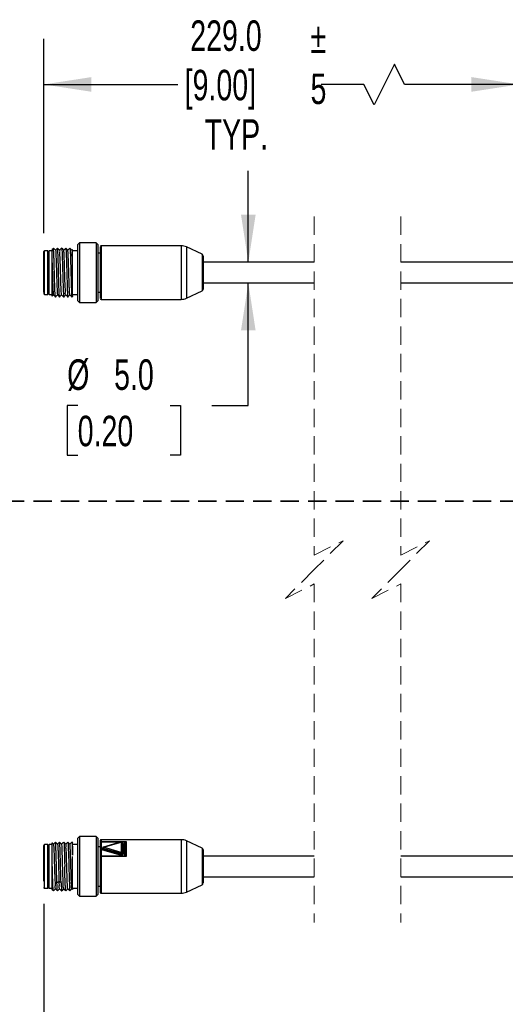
# Model space of a CAD drawing. Header units: millimetres. Extents: x 22 to 1168, y 22 to 733.
# Tile 7 of 10: x 275 to 393, y 301 to 540. Entities that reach past the tile are written whole.
import ezdxf

# ---------------------------------------------------------------- set-up
doc = ezdxf.new("R2010")
doc.units = ezdxf.units.MM
doc.header["$LTSCALE"] = 3.5
doc.linetypes.add('HIDDEN', pattern=[1.905, 1.27, -0.635])
doc.layers.add('DIMENSIONS', color=140, linetype='Continuous', lineweight=25)
doc.styles.add('SLDTEXTSTYLE0', font='TXT', dxfattribs={"width": 0.7})
doc.dimstyles.new('SLDDIMSTYLE0', dxfattribs={"dimtxt": 7.553027, "dimasz": 11.557, "dimexe": 0, "dimexo": 0.0625, "dimgap": 1.888257, "dimtad": 0, "dimtih": 1, "dimtoh": 1, "dimrnd": 1e-09, "dimzin": 12, "dimdsep": 46, "dimtxsty": 'SLDTEXTSTYLE0', "dimsah": 1, "dimcen": 0.09, "dimadec": 0, "dimazin": 3, "dimtfac": 1, "dimtofl": 0, "dimtmove": 0, "dimatfit": 3, "dimfxl": 0, "dimfrac": 2, "dimtolj": 1, "dimtzin": 12, "dimarcsym": 0})
doc.dimstyles.new('SLDDIMSTYLE1', dxfattribs={"dimtxt": 7.553027, "dimasz": 11.557, "dimexe": 0, "dimexo": 0.0625, "dimgap": 1.888257, "dimtad": 0, "dimtih": 1, "dimtoh": 1, "dimrnd": 1e-09, "dimzin": 4, "dimdsep": 46, "dimtxsty": 'SLDTEXTSTYLE0', "dimsah": 1, "dimcen": 0.09, "dimadec": 0, "dimazin": 1, "dimtfac": 1, "dimtmove": 0, "dimatfit": 0, "dimfxl": 0, "dimfrac": 2, "dimtolj": 1, "dimtzin": 12, "dimarcsym": 0})

# ---------------------------------------------------------------- blocks, each defined once
blk = doc.blocks.new('_D')
at = {"layer": 'DIMENSIONS'}
for p, q in [((281.24, 487.78), (281.24, 535.04)), ((396.63, 477.48), (396.63, 535.04)), ((366.36, 528.87), (361.42, 518.99)), ((368.83, 523.93), (366.36, 528.87)), ((281.24, 523.93), (313.75, 523.93)), ((358.95, 523.93), (348.55, 523.93)), ((361.42, 518.99), (358.95, 523.93)), ((396.63, 523.93), (368.83, 523.93))]:
    blk.add_line(p, q, dxfattribs=at)
for points in [[(281.24, 523.93), (292.8, 522.15), (292.8, 525.71)], [(396.63, 523.93), (385.08, 525.71), (385.08, 522.15)]]:
    blk.add_solid(points, dxfattribs=at)
at = {"layer": 'DIMENSIONS', "char_height": 7.408, "attachment_point": 1, "style": 'SLDTEXTSTYLE0'}
for s, insert in [('229.0', (316.79, 539.48)), ('[9.00]', (315.44, 527.48)), ('TYP.', (320.29, 515.47))]:
    blk.add_mtext(s, dxfattribs=dict(at, insert=insert))
blk = doc.blocks.new('_D_3')
at = {"layer": 'DIMENSIONS'}
for p, q in [((330.9, 480.73), (330.9, 502.96)), ((330.9, 445.93), (330.9, 475.73)), ((289.46, 445.93), (286.93, 445.93)), ((286.93, 445.93), (286.93, 433.93)), ((311.91, 445.93), (314.45, 445.93)), ((314.45, 445.93), (314.45, 433.93)), ((322.05, 445.93), (330.9, 445.93)), ((286.93, 433.93), (289.46, 433.93)), ((314.45, 433.93), (311.91, 433.93))]:
    blk.add_line(p, q, dxfattribs=at)
for points in [[(330.9, 480.73), (332.67, 492.29), (329.12, 492.29)], [(330.9, 475.73), (329.12, 464.18), (332.67, 464.18)]]:
    blk.add_solid(points, dxfattribs=at)
at = {"layer": 'DIMENSIONS', "char_height": 7.408, "attachment_point": 1, "style": 'SLDTEXTSTYLE0'}
for s, insert in [('%%c', (286.9, 457.17)), ('5.0', (298.31, 457.17)), ('0.20', (289.46, 443.48))]:
    blk.add_mtext(s, dxfattribs=dict(at, insert=insert))
blk = doc.blocks.new('_D_4')
at = {"layer": 'DIMENSIONS'}
for p, q in [((396.63, 337.63), (396.63, 276.36)), ((281.24, 324.94), (281.24, 276.36)), ((357.29, 292.41), (354.82, 287.47)), ((362.23, 282.53), (357.29, 292.41)), ((281.24, 287.47), (305.5, 287.47)), ((354.82, 287.47), (340.3, 287.47)), ((364.7, 287.47), (362.23, 282.53)), ((396.63, 287.47), (364.7, 287.47))]:
    blk.add_line(p, q, dxfattribs=at)
for points in [[(281.24, 287.47), (292.8, 285.69), (292.8, 289.25)], [(396.63, 287.47), (385.08, 289.25), (385.08, 285.69)]]:
    blk.add_solid(points, dxfattribs=at)
at = {"layer": 'DIMENSIONS', "char_height": 7.408, "attachment_point": 1, "style": 'SLDTEXTSTYLE0'}
for s, insert in [('229.0', (308.54, 297.02)), ('[9.00]', (307.19, 285.01))]:
    blk.add_mtext(s, dxfattribs=dict(at, insert=insert))

msp = doc.modelspace()

# ---------------------------------------------------------------- linework, layer by layer
at = {"color": 7, "linetype": 'HIDDEN', "lineweight": 18}
for p, q in [((346.916, 491.847), (346.916, 409.635)), ((367.916, 491.847), (367.916, 409.635)), ((346.916, 409.635), (353.916, 413.135)), ((353.916, 413.135), (346.916, 406.135)), ((367.916, 409.635), (374.916, 413.135)), ((374.916, 413.135), (367.916, 406.135)), ((346.916, 406.135), (339.916, 399.135)), ((367.916, 406.135), (360.916, 399.135)), ((339.916, 399.135), (346.916, 402.635)), ((346.916, 402.635), (346.916, 320.422)), ((360.916, 399.135), (367.916, 402.635)), ((367.916, 402.635), (367.916, 320.422))]:
    msp.add_line(p, q, dxfattribs=at)
for p, q in [((289.939, 485.485), (289.439, 484.985)), ((293.939, 485.485), (289.939, 485.485)), ((289.939, 485.485), (289.939, 470.985)), ((294.439, 484.985), (293.939, 485.485)), ((293.939, 485.485), (293.939, 470.985)), ((281.239, 474.628), (281.239, 483.335)), ((282.239, 483.535), (281.439, 483.535)), ((281.439, 472.935), (281.439, 483.535)), ((282.539, 483.535), (282.239, 483.235)), ((282.239, 472.935), (282.239, 483.535)), ((283.239, 483.535), (282.539, 483.535)), ((282.539, 472.935), (282.539, 483.535)), ((283.239, 480.62), (283.239, 483.787)), ((285.558, 484.128), (285.564, 484.161)), ((288.221, 483.823), (288.061, 483.662)), ((288.239, 480.62), (288.239, 483.806)), ((289.439, 483.535), (288.239, 483.535)), ((289.439, 484.985), (289.439, 478.235)), ((294.439, 471.485), (294.439, 484.985)), ((294.939, 482.985), (294.439, 482.985)), ((294.939, 484.426), (294.939, 472.009)), ((314.607, 484.735), (295.139, 484.735)), ((295.139, 484.735), (295.139, 471.735)), ((314.607, 484.735), (314.607, 471.735)), ((319.65, 482.693), (315.875, 484.454)), ((315.875, 484.454), (315.875, 472.016)), ((319.65, 482.693), (319.65, 473.776)), ((319.939, 482.24), (319.939, 474.246)), ((346.916, 480.735), (319.939, 480.735)), ((407.058, 480.735), (367.916, 480.735)), ((289.439, 478.235), (289.439, 471.485)), ((281.239, 473.517), (281.239, 474.628)), ((281.239, 473.487), (281.239, 473.135)), ((294.439, 473.485), (294.939, 473.485)), ((315.875, 472.016), (319.65, 473.776)), ((319.939, 475.735), (346.916, 475.735)), ((367.916, 475.735), (407.058, 475.735)), ((281.439, 472.935), (282.239, 472.935)), ((282.239, 473.235), (282.539, 472.935)), ((282.539, 472.935), (283.239, 472.935)), ((288.065, 472.306), (288.283, 472.526)), ((288.239, 472.935), (289.439, 472.935)), ((289.439, 471.485), (289.939, 470.985)), ((293.939, 470.985), (294.439, 471.485)), ((295.139, 471.735), (314.607, 471.735)), ((289.939, 470.985), (293.939, 470.985)), ((283.239, 336.806), (283.239, 339.712)), ((288.274, 339.752), (288.067, 339.961)), ((288.239, 336.806), (288.239, 339.717)), ((289.939, 341.285), (289.439, 340.785)), ((289.439, 340.785), (289.439, 331.454)), ((293.939, 341.285), (289.939, 341.285)), ((289.939, 341.285), (289.939, 331.263)), ((294.439, 340.785), (293.939, 341.285)), ((293.939, 341.285), (293.939, 331.263)), ((294.439, 334.035), (294.439, 340.785)), ((294.939, 339.883), (294.939, 339.861)), ((294.939, 339.861), (294.939, 336.411)), ((314.607, 340.535), (295.139, 340.535)), ((295.139, 340.535), (295.139, 340.068)), ((295.139, 340.068), (301.239, 340.068)), ((295.139, 340.068), (295.139, 340.002)), ((295.139, 340.002), (295.139, 336.552)), ((295.139, 340.002), (299.945, 340.002)), ((299.982, 340.013), (295.702, 338.752)), ((295.759, 338.702), (300.039, 339.963)), ((300.039, 339.963), (300.039, 337.441)), ((300.124, 340.002), (301.049, 340.002)), ((300.239, 339.821), (300.239, 337.299)), ((300.439, 339.538), (300.439, 337.016)), ((301.049, 340.002), (301.239, 340.068)), ((301.239, 340.068), (301.125, 339.974)), ((301.239, 340.068), (301.239, 336.452)), ((314.607, 340.535), (314.607, 327.535)), ((319.65, 338.493), (315.875, 340.254)), ((315.875, 340.254), (315.875, 327.816)), ((281.239, 330.428), (281.239, 339.135)), ((282.239, 339.335), (281.439, 339.335)), ((281.439, 330.287), (281.439, 339.335)), ((282.539, 339.335), (282.239, 339.035)), ((282.239, 330.287), (282.239, 339.335)), ((283.239, 339.335), (282.539, 339.335)), ((282.539, 338.932), (282.539, 339.335)), ((282.539, 328.735), (282.539, 338.932)), ((289.439, 339.335), (288.239, 339.335)), ((294.939, 338.785), (294.439, 338.785)), ((295.559, 338.56), (295.559, 338.419)), ((299.885, 336.755), (295.605, 338.016)), ((299.962, 337.169), (295.682, 338.43)), ((295.682, 338.288), (295.682, 338.43)), ((295.682, 338.288), (299.962, 337.027)), ((300.039, 337.441), (295.759, 338.702)), ((299.962, 337.027), (299.962, 337.169)), ((300.239, 337.158), (300.239, 337.299)), ((319.65, 338.493), (319.65, 329.576)), ((319.939, 338.04), (319.939, 330.029)), ((283.239, 336.471), (283.239, 336.806)), ((294.939, 336.411), (294.939, 336.377)), ((294.939, 336.377), (294.939, 327.814)), ((295.139, 336.552), (295.139, 336.452)), ((301.049, 336.552), (295.139, 336.552)), ((301.239, 336.452), (295.139, 336.452)), ((295.139, 336.452), (295.139, 327.535)), ((301.239, 336.452), (301.049, 336.552)), ((301.125, 336.62), (301.239, 336.452)), ((346.916, 336.535), (319.939, 336.535)), ((407.058, 336.535), (367.916, 336.535)), ((294.439, 327.285), (294.439, 334.035)), ((281.439, 328.735), (281.439, 330.287)), ((282.239, 328.735), (282.239, 330.287)), ((285.424, 330.047), (284.929, 330.384)), ((289.439, 331.454), (289.439, 327.285)), ((289.939, 331.263), (289.939, 326.785)), ((293.939, 331.263), (293.939, 326.785)), ((319.939, 331.535), (346.916, 331.535)), ((367.916, 331.535), (407.058, 331.535)), ((281.439, 328.735), (282.239, 328.735)), ((282.239, 329.035), (282.539, 328.735)), ((282.539, 328.735), (283.239, 328.735)), ((288.054, 328.615), (288.21, 328.458)), ((288.084, 328.663), (288.066, 328.676)), ((288.239, 328.735), (289.439, 328.735)), ((294.439, 329.285), (294.939, 329.285)), ((315.875, 327.816), (319.65, 329.576)), ((289.439, 327.285), (289.939, 326.785)), ((289.939, 326.785), (293.939, 326.785)), ((293.939, 326.785), (294.439, 327.285)), ((295.139, 327.535), (314.607, 327.535))]:
    msp.add_line(p, q)
at = {"color": 7, "linetype": 'HIDDEN', "lineweight": 35}
msp.add_line((909.916, 422.77), (213.879, 422.77), dxfattribs=at)
at = {"flags": 128}
for points in [[(283.557, 484.163), (283.305, 483.908), (283.212, 483.814)], [(284.068, 483.655), (283.816, 483.909), (283.564, 484.163)], [(284.558, 484.163), (284.306, 483.909), (284.061, 483.662)], [(285.069, 483.654), (284.817, 483.908), (284.565, 484.163)], [(285.559, 484.163), (285.305, 483.907), (285.062, 483.661)], [(286.069, 483.654), (285.817, 483.908), (285.565, 484.163)], [(286.561, 484.167), (286.307, 483.91), (286.061, 483.662)], [(287.069, 483.654), (286.817, 483.909), (286.565, 484.163)], [(287.561, 484.167), (287.307, 483.91), (287.061, 483.662)], [(288.069, 483.654), (287.817, 483.909), (287.565, 484.163)], [(283.277, 472.52), (283.318, 472.562), (283.561, 472.807)], [(283.554, 472.815), (283.806, 472.561), (284.058, 472.306)], [(284.065, 472.306), (284.317, 472.561), (284.561, 472.807)], [(284.554, 472.815), (284.806, 472.56), (285.058, 472.306)], [(285.065, 472.307), (285.317, 472.561), (285.561, 472.807)], [(285.554, 472.814), (285.808, 472.558), (286.062, 472.301)], [(286.065, 472.306), (286.317, 472.561), (286.561, 472.807)], [(286.553, 472.816), (286.807, 472.56), (287.061, 472.303)], [(287.065, 472.306), (287.317, 472.561), (287.561, 472.807)], [(287.554, 472.814), (287.808, 472.558), (288.062, 472.301)], [(284.056, 339.962), (283.804, 339.707), (283.561, 339.462)], [(284.571, 339.452), (284.319, 339.707), (284.066, 339.962)], [(285.057, 339.962), (284.805, 339.707), (284.561, 339.462)], [(285.569, 339.454), (285.318, 339.707), (285.067, 339.961)], [(286.056, 339.962), (285.805, 339.708), (285.561, 339.462)], [(286.569, 339.454), (286.318, 339.708), (286.067, 339.961)], [(287.054, 339.96), (286.804, 339.706), (286.561, 339.462)], [(287.569, 339.454), (287.318, 339.707), (287.067, 339.961)], [(288.056, 339.962), (287.805, 339.708), (287.561, 339.462)], [(299.982, 340.013), (299.984, 340.013), (299.996, 340.011), (300.009, 340.002), (300.024, 339.985), (300.039, 339.963)], [(295.702, 338.752), (295.704, 338.752), (295.716, 338.75), (295.729, 338.741), (295.744, 338.724), (295.759, 338.702)], [(300.239, 337.299), (300.233, 337.265), (300.215, 337.232), (300.187, 337.204), (300.15, 337.181), (300.106, 337.166), (300.058, 337.158), (300.009, 337.159), (299.962, 337.169)], [(299.962, 337.027), (300.009, 337.018), (300.058, 337.017), (300.106, 337.024), (300.15, 337.04), (300.187, 337.063), (300.215, 337.091), (300.233, 337.123), (300.239, 337.158)], [(295.139, 336.452), (295.1, 336.45), (295.062, 336.446), (295.028, 336.439), (294.997, 336.43), (294.973, 336.419), (294.954, 336.406), (294.943, 336.392), (294.939, 336.377)], [(284.929, 330.384), (284.681, 330.216), (284.434, 330.047)], [(283.566, 328.107), (283.818, 328.362), (284.061, 328.607)], [(284.053, 328.616), (284.305, 328.362), (284.557, 328.107)], [(284.567, 328.108), (284.818, 328.362), (285.062, 328.608)], [(285.051, 328.619), (285.302, 328.366), (285.553, 328.112)], [(285.567, 328.109), (285.818, 328.362), (286.061, 328.607)], [(286.053, 328.615), (286.304, 328.362), (286.555, 328.109)], [(286.567, 328.108), (286.818, 328.362), (287.061, 328.607)], [(287.053, 328.615), (287.304, 328.362), (287.555, 328.109)], [(287.567, 328.108), (287.818, 328.362), (288.061, 328.607)]]:
    msp.add_lwpolyline(points, dxfattribs=at)
for centre, radius, start, end in [((281.439, 483.335), 0.2, 89.98722, 180.02132), ((295.139, 484.535), 0.2, 89.99565, 179.99581), ((314.607, 481.735), 3, 64.99912, 90.0011), ((319.439, 482.24), 0.5, 359.9866, 65.00819), ((319.439, 474.229), 0.5, 294.99181, 0.01255), ((281.439, 473.135), 0.2, 179.97717, 270.01643), ((295.139, 471.935), 0.2, 180.00632, 270.00435), ((314.607, 474.734), 3, 269.9989, 295.00088), ((295.139, 340.335), 0.2, 89.99929, 179.99217), ((295.132, 339.875), 0.193, 87.95849, 177.77116), ((295.114, 339.825), 0.179, 81.9595, 168.5596), ((300.039, 339.821), 0.2, 0.00301, 106.41711), ((300.064, 339.786), 0.179, 11.4404, 98.0405), ((300.414, 339.715), 0.178, 191.39935, 278.06546), ((314.607, 337.535), 3, 64.99945, 90.00013), ((281.439, 339.135), 0.2, 89.98357, 180.02283), ((295.759, 338.56), 0.2, 106.44944, 179.96972), ((295.709, 338.578), 0.151, 186.85735, 259.77071), ((295.709, 338.437), 0.151, 186.85556, 259.77576), ((295.065, 338.316), 0.617, 330.97752, 357.44872), ((296.298, 338.402), 0.617, 150.95863, 177.44517), ((300.579, 337.141), 0.617, 150.97752, 177.44872), ((300.064, 337.264), 0.179, 11.4404, 98.0405), ((300.414, 337.193), 0.178, 191.39935, 278.06546), ((319.439, 338.04), 0.5, 359.98588, 65.00976), ((295.114, 336.376), 0.179, 81.96171, 168.56023), ((299.345, 337.055), 0.618, 330.97986, 357.42394), ((319.439, 330.029), 0.5, 294.99181, 0.0134), ((281.439, 328.935), 0.2, 179.97868, 270.01278), ((295.139, 327.735), 0.2, 180.00419, 270.00435), ((314.607, 330.535), 3, 269.99987, 295.00055)]:
    msp.add_arc(centre, radius, start, end)
for points, knots in [([(284.062, 472.335), (284.06, 472.325), (284.041, 472.247), (283.996, 472.724), (283.979, 473.004), (283.937, 473.874), (283.905, 474.83), (283.868, 476.026), (283.833, 477.322), (283.797, 478.675), (283.759, 479.997), (283.729, 481.241), (283.678, 482.274), (283.684, 483.22), (283.564, 483.603), (283.656, 484.186), (283.566, 484.127), (283.562, 484.125)], [0, 0, 0, 0, 0.0022841, 0.018103, 0.0596867, 0.1251254, 0.2107619, 0.3121294, 0.4236692, 0.5394409, 0.6531832, 0.7587624, 0.8505338, 0.9234999, 0.973822, 0.998785, 1, 1, 1, 1]), ([(284.065, 483.59), (284.072, 483.595), (284.221, 483.723), (284.053, 482.627), (284.244, 481.983), (284.229, 480.387), (284.301, 478.781), (284.346, 477.041), (284.392, 475.451), (284.455, 474.162), (284.469, 473.316), (284.539, 472.925), (284.557, 472.822)], [0, 0, 0, 0, 0.0022218, 0.052525, 0.1514079, 0.288203, 0.447941, 0.6132499, 0.7661378, 0.889877, 0.9710511, 1, 1, 1, 1]), ([(285.06, 472.334), (285.059, 472.327), (285.024, 472.13), (284.968, 473.557), (284.925, 474.23), (284.865, 476.408), (284.805, 478.478), (284.758, 480.637), (284.67, 482.393), (284.681, 483.514), (284.586, 483.997), (284.568, 484.09)], [0, 0, 0, 0, 0.0016284, 0.0491449, 0.1656127, 0.3334612, 0.5271759, 0.7172897, 0.8748857, 0.9760186, 1, 1, 1, 1]), ([(285.557, 472.848), (285.555, 472.84), (285.507, 472.692), (285.495, 473.679), (285.431, 474.174), (285.393, 475.681), (285.339, 477.194), (285.298, 478.923), (285.225, 480.486), (285.245, 482.028), (285.046, 482.668), (285.227, 483.706), (285.072, 483.597), (285.066, 483.592)], [0, 0, 0, 0, 0.0022683, 0.0406144, 0.1270418, 0.2526504, 0.404343, 0.5662581, 0.7214456, 0.8536779, 0.9491561, 0.9979897, 1, 1, 1, 1]), ([(285.569, 484.134), (285.583, 484.072), (285.644, 483.799), (285.648, 483.174), (285.706, 482.175), (285.74, 480.876), (285.784, 479.378), (285.828, 477.799), (285.864, 476.233), (285.924, 474.88), (285.914, 473.604), (286.065, 473.088), (285.94, 472.262), (286.061, 472.36), (286.069, 472.366)], [0, 0, 0, 0, 0.0161355, 0.0707387, 0.157647, 0.2702829, 0.4001904, 0.5375969, 0.6721123, 0.7936305, 0.8929917, 0.9626824, 0.9975764, 1, 1, 1, 1]), ([(286.556, 472.884), (286.548, 472.889), (286.374, 473.009), (286.578, 473.728), (286.371, 474.684), (286.391, 476.148), (286.319, 477.769), (286.276, 479.486), (286.228, 480.968), (286.175, 482.444), (286.144, 482.87), (286.092, 483.769), (286.066, 483.655), (286.066, 483.654)], [0, 0, 0, 0, 0.0026883, 0.058025, 0.1591817, 0.295648, 0.453181, 0.6153149, 0.7650787, 0.8868064, 0.9678069, 0.9997998, 1, 1, 1, 1]), ([(286.569, 484.144), (286.57, 484.148), (286.6, 484.252), (286.627, 483.502), (286.669, 483.126), (286.708, 481.896), (286.75, 480.614), (286.792, 479.068), (286.834, 477.493), (286.875, 475.941), (286.92, 474.645), (286.953, 473.397), (287.008, 473.002), (287.018, 472.216), (287.057, 472.328), (287.059, 472.333)], [0, 0, 0, 0, 0.0009628, 0.0264863, 0.0875201, 0.1796266, 0.295905, 0.4275536, 0.5646789, 0.6969446, 0.8143583, 0.9081166, 0.9711597, 0.9988002, 1, 1, 1, 1]), ([(287.558, 472.851), (287.542, 472.914), (287.466, 473.227), (287.471, 473.968), (287.398, 475.155), (287.359, 476.67), (287.309, 478.347), (287.254, 480.011), (287.225, 481.495), (287.131, 482.623), (287.17, 483.305), (287.078, 483.561), (287.066, 483.595)], [0, 0, 0, 0, 0.0180165, 0.0898304, 0.2045924, 0.3503341, 0.5118324, 0.6722112, 0.8146926, 0.924367, 0.9898184, 1, 1, 1, 1]), ([(287.568, 484.116), (287.572, 484.121), (287.654, 484.238), (287.589, 483.394), (287.699, 482.937), (287.707, 481.659), (287.761, 480.327), (287.799, 478.762), (287.842, 477.188), (287.885, 475.66), (287.922, 474.408), (287.975, 473.234), (287.988, 472.873), (288.047, 472.226), (288.066, 472.324), (288.068, 472.334)], [0, 0, 0, 0, 0.0016776, 0.0342647, 0.1017419, 0.1990553, 0.3189276, 0.4523336, 0.5891897, 0.7192123, 0.8325861, 0.9207538, 0.9771483, 0.9976711, 1, 1, 1, 1]), ([(288.239, 480.62), (288.239, 481.137), (288.239, 482.028), (288.052, 482.673), (288.22, 483.714), (288.066, 483.593), (288.057, 483.586)], [0, 0, 0, 0, 0.4734796, 0.8149536, 0.9889826, 1, 1, 1, 1]), ([(283.239, 480.62), (283.257, 480.049), (283.293, 478.883), (283.343, 477.135), (283.391, 475.606), (283.445, 474.078), (283.478, 473.633), (283.53, 472.695), (283.556, 472.815), (283.557, 472.816)], [0, 0, 0, 0, 0.21970876, 0.44876843, 0.66218283, 0.83664449, 0.95326505, 0.99958204, 1, 1, 1, 1]), ([(283.239, 472.558), (283.239, 472.539), (283.239, 472.31), (283.239, 473.727), (283.239, 474.412), (283.239, 476.089), (283.239, 477.41), (283.239, 478.508), (283.239, 479.577), (283.239, 480.28), (283.239, 480.62)], [0, 0, 0, 0, 0.0063457, 0.0773311, 0.2415973, 0.475045, 0.606474, 0.7418956, 0.8751914, 1, 1, 1, 1]), ([(288.239, 472.569), (288.239, 472.55), (288.239, 472.293), (288.239, 473.827), (288.239, 474.547), (288.239, 476.616), (288.239, 478.549), (288.239, 479.941), (288.239, 480.62)], [0, 0, 0, 0, 0.0064548, 0.0875006, 0.2584494, 0.4920197, 0.7522449, 1, 1, 1, 1]), ([(283.571, 339.452), (283.487, 339.536), (283.389, 339.636), (283.291, 339.735), (283.277, 339.749)], [0, 0, 0, 0, 0.8556351, 1, 1, 1, 1]), ([(284.421, 330.049), (284.412, 330.28), (284.38, 331.165), (284.356, 332.185), (284.323, 333.423), (284.295, 334.404), (284.25, 335.937), (284.212, 337.377), (284.17, 338.579), (284.121, 339.377), (284.114, 339.626), (284.067, 340.01), (284.053, 339.946), (284.051, 339.937)], [0, 0, 0, 0, 0.069591, 0.2673319, 0.3076284, 0.4435558, 0.5629477, 0.7720538, 0.8701202, 0.9423076, 0.9824382, 0.9977201, 1, 1, 1, 1]), ([(285.424, 330.048), (285.423, 330.089), (285.418, 330.206), (285.406, 330.551), (285.383, 331.218), (285.352, 332.214), (285.32, 333.462), (285.29, 334.729), (285.25, 336.007), (285.216, 337.107), (285.181, 338.092), (285.167, 338.883), (285.1, 339.46), (285.118, 339.815), (285.059, 339.925), (285.05, 339.943)], [0, 0, 0, 0, 0.0125723, 0.0354525, 0.1043659, 0.2146864, 0.3371025, 0.4825518, 0.5982937, 0.7241252, 0.8156698, 0.8971905, 0.9624769, 0.9939661, 1, 1, 1, 1]), ([(286.064, 339.866), (286.078, 339.843), (286.239, 339.579), (286.091, 338.706), (286.261, 337.316), (286.269, 335.661), (286.302, 334.525), (286.317, 334.035)], [0, 0, 0, 0, 0.0135692, 0.1578817, 0.4159908, 0.7478615, 1, 1, 1, 1]), ([(287.072, 339.851), (287.085, 339.816), (287.208, 339.505), (287.119, 338.587), (287.262, 337.059), (287.279, 335.064), (287.35, 332.953), (287.399, 331.003), (287.451, 329.481), (287.504, 328.635), (287.525, 328.283), (287.547, 328.242), (287.563, 328.211)], [0, 0, 0, 0, 0.0096733, 0.0858494, 0.2284032, 0.4081205, 0.5971948, 0.7722452, 0.9098464, 0.988318, 0.9912554, 1, 1, 1, 1]), ([(288.057, 328.683), (288.048, 328.689), (287.876, 328.813), (288.076, 329.527), (287.872, 330.488), (287.891, 331.952), (287.819, 333.574), (287.776, 335.29), (287.728, 336.772), (287.674, 338.248), (287.645, 338.671), (287.591, 339.569), (287.566, 339.456), (287.566, 339.456)], [0, 0, 0, 0, 0.00287861, 0.05832354, 0.15956952, 0.29610832, 0.45368201, 0.61579563, 0.76548956, 0.88712479, 0.96802257, 0.99989622, 1, 1, 1, 1]), ([(288.073, 339.897), (288.091, 339.808), (288.119, 339.675), (288.134, 339.43), (288.158, 339.065), (288.198, 338.169), (288.222, 337.381), (288.239, 336.806)], [0, 0, 0, 0, 0.0880246, 0.1316349, 0.2365846, 0.4428261, 1, 1, 1, 1]), ([(294.939, 340.306), (294.939, 340.313), (294.939, 340.475), (294.939, 340.172), (294.939, 339.883)], [0, 0, 0, 0, 0.0458495, 1, 1, 1, 1]), ([(300.261, 339.774), (300.286, 339.76), (300.335, 339.733), (300.392, 339.676), (300.432, 339.61), (300.437, 339.562), (300.439, 339.538)], [0, 0, 0, 0, 0.2769932, 0.5376243, 0.7738392, 1, 1, 1, 1]), ([(301.049, 340.002), (301.01, 339.962), (300.923, 339.874), (300.804, 339.588), (300.75, 339.236), (300.74, 338.76), (300.738, 338.281), (300.739, 337.795), (300.757, 337.261), (300.799, 336.813), (301.01, 336.593), (301.049, 336.552)], [0, 0, 0, 0, 0.04657259, 0.10284564, 0.25495619, 0.34209365, 0.50092922, 0.65675183, 0.74685243, 0.95329125, 1, 1, 1, 1]), ([(301.125, 339.974), (301.079, 339.884), (300.838, 339.41), (300.964, 338.542), (300.939, 337.645), (300.959, 337.028), (301.078, 336.735), (301.125, 336.62)], [0, 0, 0, 0, 0.087857, 0.46504, 0.7235228, 0.8912524, 1, 1, 1, 1]), ([(301.049, 340.002), (301.062, 339.995), (301.086, 339.981), (301.113, 339.976), (301.125, 339.974)], [0, 0, 0, 0, 0.5401988, 1, 1, 1, 1]), ([(283.566, 339.407), (283.581, 339.344), (283.626, 339.162), (283.634, 338.847), (283.653, 338.583), (283.682, 338.023), (283.719, 336.973), (283.777, 335.322), (283.817, 333.569), (283.889, 331.982), (283.867, 330.576), (284.088, 329.612), (283.842, 328.809), (284.048, 328.686), (284.056, 328.681)], [0, 0, 0, 0, 0.0181356, 0.0523485, 0.087177, 0.0921551, 0.2088694, 0.3801401, 0.5532602, 0.6967828, 0.8271305, 0.9338073, 0.9973015, 1, 1, 1, 1]), ([(284.565, 339.43), (284.579, 339.381), (284.603, 339.301), (284.631, 338.94), (284.671, 338.269), (284.698, 337.565), (284.715, 337.13), (284.741, 336.404), (284.765, 335.555), (284.8, 334.416), (284.832, 333.35), (284.869, 332.035), (284.906, 330.961), (284.926, 330.459), (284.929, 330.392), (284.929, 330.384)], [0, 0, 0, 0, 0.0171424, 0.02740144, 0.11976261, 0.23981614, 0.26090288, 0.26384058, 0.48039794, 0.54211999, 0.64138556, 0.83354685, 0.97779707, 0.99738534, 1, 1, 1, 1]), ([(286.057, 328.657), (286.042, 328.717), (285.965, 329.028), (285.971, 329.766), (285.898, 330.952), (285.86, 332.466), (285.809, 334.143), (285.755, 335.807), (285.725, 337.291), (285.631, 338.421), (285.67, 339.104), (285.578, 339.361), (285.566, 339.395)], [0, 0, 0, 0, 0.0173675, 0.0890723, 0.2037979, 0.3495678, 0.5111336, 0.671609, 0.8142255, 0.924077, 0.9897014, 1, 1, 1, 1]), ([(287.056, 328.646), (287.054, 328.639), (287.006, 328.493), (286.996, 329.483), (286.93, 329.976), (286.893, 331.485), (286.839, 332.998), (286.797, 334.728), (286.726, 336.291), (286.742, 337.829), (286.55, 338.473), (286.722, 339.512), (286.565, 339.393), (286.556, 339.385)], [0, 0, 0, 0, 0.00202788, 0.04044798, 0.12689719, 0.25248091, 0.40408383, 0.56583738, 0.72082681, 0.85286018, 0.94815389, 0.99681221, 1, 1, 1, 1]), ([(295.605, 338.016), (295.571, 338.028), (295.505, 338.052), (295.425, 338.115), (295.371, 338.191), (295.353, 338.277), (295.371, 338.364), (295.425, 338.44), (295.504, 338.502), (295.57, 338.526), (295.605, 338.538)], [0, 0, 0, 0, 0.14252184, 0.2728357, 0.39038332, 0.49998664, 0.60905712, 0.72714668, 0.85714976, 1, 1, 1, 1]), ([(283.239, 328.482), (283.239, 328.468), (283.239, 328.26), (283.239, 329.625), (283.239, 330.279), (283.239, 332.33), (283.239, 334.298), (283.239, 335.747), (283.239, 336.471)], [0, 0, 0, 0, 0.0050214, 0.0718525, 0.2347401, 0.4658611, 0.7331401, 1, 1, 1, 1]), ([(283.55, 328.213), (283.539, 328.225), (283.502, 328.269), (283.523, 328.491), (283.452, 328.901), (283.442, 329.57), (283.403, 330.477), (283.377, 331.569), (283.338, 332.768), (283.304, 333.999), (283.273, 335.223), (283.25, 336.063), (283.239, 336.471)], [0, 0, 0, 0, 0.0057239, 0.0203813, 0.0748441, 0.1604942, 0.260214, 0.4052756, 0.555903, 0.695352, 0.8518411, 1, 1, 1, 1]), ([(288.239, 328.487), (288.239, 328.47), (288.239, 328.259), (288.239, 329.621), (288.239, 330.281), (288.239, 332.328), (288.239, 334.298), (288.239, 335.747), (288.239, 336.472)], [0, 0, 0, 0, 0.0056058, 0.0725457, 0.2350634, 0.4661541, 0.7332016, 1, 1, 1, 1]), ([(300.439, 337.016), (300.436, 336.993), (300.432, 336.945), (300.393, 336.879), (300.336, 336.822), (300.261, 336.778), (300.173, 336.746), (300.078, 336.732), (299.98, 336.732), (299.916, 336.748), (299.885, 336.755)], [0, 0, 0, 0, 0.0999052, 0.2066115, 0.3203551, 0.4470012, 0.5792143, 0.7202651, 0.8606438, 1, 1, 1, 1]), ([(301.125, 336.62), (301.113, 336.607), (301.091, 336.582), (301.063, 336.562), (301.049, 336.552)], [0, 0, 0, 0, 0.5154854, 1, 1, 1, 1]), ([(286.543, 328.18), (286.534, 328.207), (286.464, 328.4), (286.5, 328.936), (286.41, 329.847), (286.382, 331.096), (286.341, 332.526), (286.318, 333.53), (286.306, 334.035)], [0, 0, 0, 0, 0.014613, 0.1044315, 0.267726, 0.4858973, 0.7419643, 1, 1, 1, 1]), ([(284.55, 328.14), (284.544, 328.145), (284.451, 328.224), (284.536, 328.584), (284.449, 329.039), (284.443, 329.568), (284.428, 329.908), (284.421, 330.049)], [0, 0, 0, 0, 0.0108182, 0.1895499, 0.4673107, 0.777709, 1, 1, 1, 1]), ([(285.054, 328.685), (285.047, 328.69), (284.872, 328.805), (285.076, 329.526), (284.987, 330.047), (284.929, 330.384)], [0, 0, 0, 0, 0.0152048, 0.3630641, 1, 1, 1, 1]), ([(285.436, 330.049), (285.439, 329.948), (285.458, 329.428), (285.493, 329.164), (285.519, 327.971), (285.569, 328.128), (285.572, 328.136)], [0, 0, 0, 0, 0.1489526, 0.7615961, 0.9874285, 1, 1, 1, 1]), ([(283.212, 328.455), (283.242, 328.424), (283.357, 328.308), (283.472, 328.193), (283.556, 328.108)], [0, 0, 0, 0, 0.2676935, 1, 1, 1, 1])]:
    msp.add_open_spline(points, degree=3, knots=knots)

# ---------------------------------------------------------------- texts
at = {"layer": 'DIMENSIONS', "insert": (346.005, 538.932), "char_height": 7.4083, "attachment_point": 1, "style": 'SLDTEXTSTYLE0'}
msp.add_mtext('%%p^J5', dxfattribs=at)

# ---------------------------------------------------------------- dimensions: what is measured, and where the dimension line sits
at = {"layer": 'DIMENSIONS'}
for base, p1, p2, text, picture, middle in [((396.635, 523.931), (281.239, 483.335), (396.635, 473.035), '229.0\\P[9.00]\\PTYP.', '_D', (331.149, 523.931)), ((396.635, 287.469), (281.239, 329.385), (396.635, 342.072), '229.0\\P[9.00]', '_D_4', (322.901, 287.469))]:
    dim = msp.add_linear_dim(base=base, p1=p1, p2=p2, text=text, dimstyle='SLDDIMSTYLE0', dxfattribs=at)
    dim.commit()
    dim.dimension.update_dxf_attribs({"geometry": picture, "text_midpoint": middle, "dimtype": 160})
dim = msp.add_linear_dim(base=(330.896, 475.735), p1=(319.939, 480.735), p2=(319.939, 475.735), angle=90, text='%%c<>', dimstyle='SLDDIMSTYLE1', dxfattribs=at)
dim.commit()
dim.dimension.update_dxf_attribs({"geometry": '_D_3', "text_midpoint": (330.896, 445.93), "dimtype": 160})

doc.saveas('drawing.dxf')
